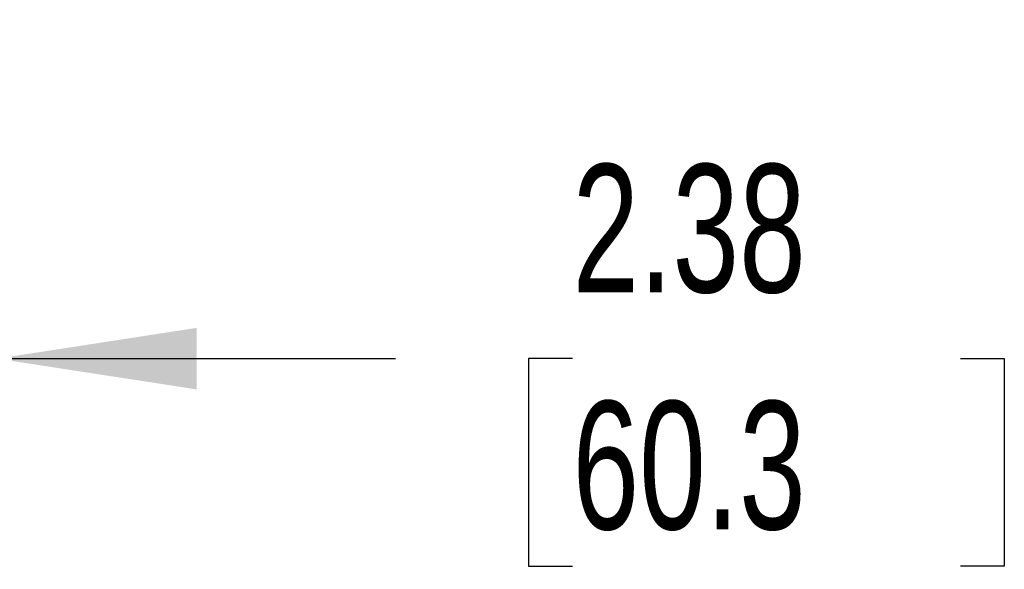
# Model space of a CAD drawing. Header units: inches. Extents: x 0.2 to 10.8, y 0.2 to 8.2.
# Tile 30 of 156: x 4.654 to 5.295, y 1.166 to 1.523. Entities that reach past the tile are written whole.
import ezdxf

# ---------------------------------------------------------------- set-up
doc = ezdxf.new("R2010")
doc.units = ezdxf.units.IN
doc.header["$MEASUREMENT"] = 0
doc.layers.add('DIMENSIONS', color=140, linetype='Continuous')
doc.styles.add('SLDTEXTSTYLE0', font='TXT', dxfattribs={"width": 0.7})
doc.dimstyles.new('SLDDIMSTYLE1', dxfattribs={"dimtxt": 0.084961, "dimasz": 0.13, "dimexe": 0, "dimexo": 0.0625, "dimgap": 0.02124, "dimtad": 0, "dimtih": 1, "dimtoh": 1, "dimlfac": 20, "dimrnd": 1e-09, "dimzin": 12, "dimdsep": 46, "dimtxsty": 'SLDTEXTSTYLE0', "dimsah": 1, "dimcen": 0.09, "dimadec": 0, "dimazin": 3, "dimtfac": 1, "dimtmove": 0, "dimatfit": 0, "dimfxl": 0, "dimfrac": 2, "dimtolj": 1, "dimtzin": 12, "dimarcsym": 0})

# ---------------------------------------------------------------- blocks, each defined once
blk = doc.blocks.new('_D_24')
at = {"layer": 'DIMENSIONS'}
for p, q in [((4.63903, 1.47297), (4.63903, 1.17757)), ((4.52028, 1.4393), (4.52028, 1.17757)), ((4.52028, 1.30257), (4.27028, 1.30257)), ((4.63903, 1.30257), (4.89846, 1.30257)), ((5.01358, 1.30257), (4.98505, 1.30257)), ((4.98505, 1.30257), (4.98505, 1.16754)), ((5.26605, 1.30257), (5.29458, 1.30257)), ((5.29458, 1.30257), (5.29458, 1.16754)), ((4.98505, 1.16754), (5.01358, 1.16754)), ((5.29458, 1.16754), (5.26605, 1.16754))]:
    blk.add_line(p, q, dxfattribs=at)
for points in [[(4.52028, 1.30257), (4.39028, 1.32257), (4.39028, 1.28257)], [(4.63903, 1.30257), (4.76903, 1.28257), (4.76903, 1.32257)]]:
    blk.add_solid(points, dxfattribs=at)
at = {"layer": 'DIMENSIONS', "char_height": 0.083333, "attachment_point": 1, "style": 'SLDTEXTSTYLE0'}
for s, insert in [('2.38', (5.01358, 1.42902)), ('60.3', (5.01358, 1.27497))]:
    blk.add_mtext(s, dxfattribs=dict(at, insert=insert))

msp = doc.modelspace()

# ---------------------------------------------------------------- dimensions: what is measured, and where the dimension line sits
at = {"layer": 'DIMENSIONS'}
dim = msp.add_linear_dim(base=(4.639026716, 1.3025739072), p1=(4.520276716, 1.4892955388), p2=(4.639026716, 1.5229671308), dimstyle='SLDDIMSTYLE1', dxfattribs=at)
dim.commit()
dim.dimension.update_dxf_attribs({"geometry": '_D_24', "text_midpoint": (5.1398169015, 1.3025739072), "dimtype": 160})

doc.saveas('drawing.dxf')
